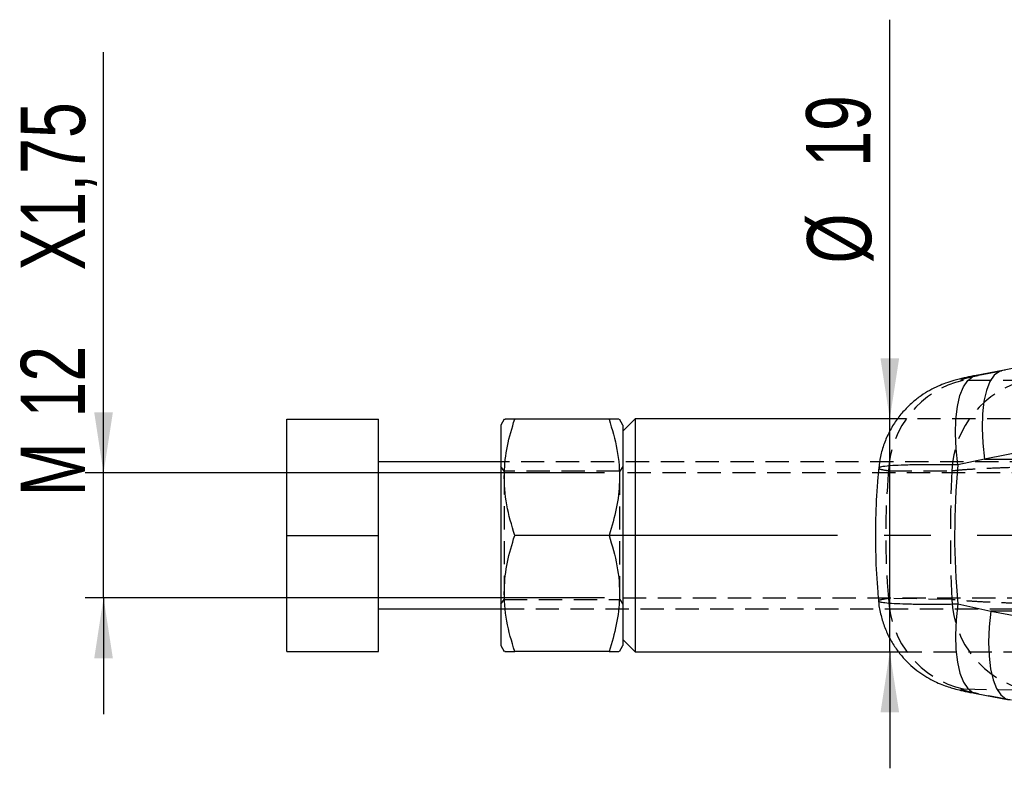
# Model space of a CAD drawing. Extents: x 53 to 604, y 12 to 421.
# Tile 4 of 29: x 80 to 160, y 177 to 238. Entities that reach past the tile are written whole.
import ezdxf

# ---------------------------------------------------------------- set-up
doc = ezdxf.new("R2010")
doc.units = 0
doc.header["$LTSCALE"] = 1.5
doc.linetypes.add('CENTERX2', pattern=[20.32, 12.7, -2.54, 2.54, -2.54])
doc.linetypes.add('HIDDEN', pattern=[1.905, 1.27, -0.635])
doc.layers.get('0').update_dxf_attribs({"linetype": 'CONTINUOUS'})
doc.styles.add('SLDTEXTSTYLE0', font='TXT', dxfattribs={"width": 0.75})
doc.dimstyles.new('SLDDIMSTYLE3', dxfattribs={"dimtxt": 5.25, "dimasz": 4.953, "dimexe": 0, "dimexo": 0.0625, "dimgap": 1.3125, "dimtad": 1, "dimdec": 0, "dimrnd": 1e-09, "dimzin": 12, "dimtxsty": 'SLDTEXTSTYLE0', "dimsah": 1, "dimcen": 0.09, "dimazin": 3, "dimtfac": 1, "dimtmove": 0, "dimatfit": 3, "dimtolj": 1, "dimtzin": 12})
doc.dimstyles.new('SLDDIMSTYLE4', dxfattribs={"dimtxt": 5.25, "dimasz": 4.953, "dimexe": 0, "dimexo": 0.0625, "dimgap": 1.3125, "dimtad": 1, "dimdec": 3, "dimrnd": 1e-09, "dimzin": 12, "dimtxsty": 'SLDTEXTSTYLE0', "dimsah": 1, "dimcen": 0.09, "dimazin": 3, "dimtfac": 1, "dimtdec": 3, "dimtmove": 0, "dimatfit": 3, "dimtolj": 1, "dimtzin": 12})

# ---------------------------------------------------------------- blocks, each defined once
blk = doc.blocks.new('_D_9')
at = {"color": 179, "linetype": 'CONTINUOUS'}
for p, q in [((150.847, 205.854), (150.847, 238.496)), ((150.847, 186.804), (150.847, 205.854)), ((150.847, 186.804), (150.847, 177.279))]:
    blk.add_line(p, q, dxfattribs=at)
for points in [[(150.847, 205.854), (151.609, 210.807), (150.085, 210.807)], [(150.847, 186.804), (150.085, 181.851), (151.609, 181.851)]]:
    blk.add_solid(points, dxfattribs=at)
at = {"color": 179, "linetype": 'CONTINUOUS', "char_height": 5.25, "attachment_point": 1, "rotation": 90, "style": 'SLDTEXTSTYLE0'}
for s, insert in [('19', (144, 226.472, -41.816)), ('%%c', (144.08, 218.555, -41.816))]:
    blk.add_mtext(s, dxfattribs=dict(at, insert=insert))
blk = doc.blocks.new('_D_10')
at = {"color": 179, "linetype": 'CONTINUOUS'}
for p, q in [((86.517, 201.429), (86.517, 235.832)), ((127.517, 201.429), (85.017, 201.429)), ((86.517, 191.229), (86.517, 201.429)), ((127.517, 191.229), (85.017, 191.229)), ((86.517, 191.229), (86.517, 181.704))]:
    blk.add_line(p, q, dxfattribs=at)
for points in [[(86.517, 201.429), (87.279, 206.382), (85.755, 206.382)], [(86.517, 191.229), (85.755, 186.276), (87.279, 186.276)]]:
    blk.add_solid(points, dxfattribs=at)
at = {"color": 179, "linetype": 'CONTINUOUS', "char_height": 5.25, "attachment_point": 1, "rotation": 90, "style": 'SLDTEXTSTYLE0'}
for s, insert in [('X1,75', (79.75, 217.989, -41.816)), ('12', (79.75, 205.965, -41.816)), ('M', (79.75, 199.534, -41.816))]:
    blk.add_mtext(s, dxfattribs=dict(at, insert=insert))

msp = doc.modelspace()

# ---------------------------------------------------------------- linework, layer by layer
at = {"color": 7, "linetype": 'CONTINUOUS'}
for p, q in [((160.0591, 209.8223), (157.8996, 209.4026)), ((101.5175, 196.3293), (101.5175, 205.8293)), ((101.5175, 205.8293), (109.0175, 205.8293)), ((109.0175, 196.3293), (109.0175, 205.8293)), ((119.3061, 205.8293), (119.0175, 205.3293)), ((127.8803, 205.8293), (120.1546, 205.8293)), ((129.0174, 205.3293), (128.7288, 205.8293)), ((130.0174, 205.8543), (129.0174, 204.8543)), ((151.4809, 205.8543), (130.0174, 205.8543)), ((130.0174, 205.8543), (130.0174, 186.8043)), ((174.7755, 205.708), (158.5827, 202.5592)), ((119.0175, 205.3293), (119.0175, 187.3293)), ((129.0174, 205.3293), (129.0174, 187.3293)), ((119.0175, 202.3293), (109.0175, 202.3293)), ((158.5827, 202.5592), (156.4228, 202.0856)), ((158.5827, 202.5592), (174.6725, 202.5592)), ((101.5175, 196.3293), (109.0175, 196.3293)), ((101.5175, 186.8293), (101.5175, 196.3293)), ((109.0175, 186.8293), (109.0175, 196.3293)), ((127.8803, 196.3293), (120.1546, 196.3293)), ((109.0175, 190.3293), (119.0175, 190.3293)), ((156.4125, 190.7213), (159.1094, 190.139)), ((174.6725, 190.139), (159.1094, 190.139)), ((159.1094, 190.139), (174.7707, 187.1374)), ((129.0174, 187.8043), (130.0174, 186.8043)), ((119.0175, 187.3293), (119.3061, 186.8293)), ((128.7288, 186.8293), (129.0174, 187.3293)), ((101.5175, 186.8293), (109.0175, 186.8293)), ((127.8803, 186.8293), (120.1546, 186.8293)), ((130.0174, 186.8043), (151.5672, 186.8043)), ((157.9129, 183.3874), (160.6073, 182.8715))]:
    msp.add_line(p, q, dxfattribs=at)
at = {"color": 7, "linetype": 'HIDDEN'}
for p, q in [((158.1155, 209.4213), (160.2734, 209.8409)), ((160.2734, 209.8409), (160.0584, 209.8224)), ((162.0309, 209.0051), (156.8601, 209.0028)), ((157.9, 209.4027), (158.1155, 209.4213)), ((235.0175, 205.8543), (151.4809, 205.8543)), ((194.0175, 202.3293), (119.0175, 202.3293)), ((119.2845, 201.5793), (119.0175, 201.9607)), ((119.2845, 201.5793), (119.2845, 191.0793)), ((128.7504, 201.5793), (119.2845, 201.5793)), ((129.0174, 201.9607), (128.7504, 201.5793)), ((128.7504, 191.0793), (128.7504, 201.5793)), ((177.0175, 201.4293), (129.0174, 201.4293)), ((119.0175, 190.6979), (119.2845, 191.0793)), ((119.2845, 191.0793), (128.7504, 191.0793)), ((128.7504, 191.0793), (129.0174, 190.6979)), ((129.0174, 191.2293), (177.0175, 191.2293)), ((119.0175, 190.3293), (194.0175, 190.3293)), ((151.5672, 186.8043), (235.0175, 186.8043)), ((157.9134, 183.3873), (158.1074, 183.3691)), ((160.801, 182.8533), (158.1074, 183.3691))]:
    msp.add_line(p, q, dxfattribs=at)
at = {"color": 179, "linetype": 'CENTERX2'}
msp.add_line((238.0175, 196.3293), (127.0175, 196.3293), dxfattribs=at)
at = {"color": 7, "linetype": 'CONTINUOUS', "flags": 128}
msp.add_lwpolyline([(176.2498, 212.971), (172.6968, 212.28), (160.0577, 209.8225)], dxfattribs=at)
at = {"color": 8, "linetype": 'CONTINUOUS', "flags": 128}
for points in [[(160.0584, 209.8224), (159.81, 209.7404), (159.3957, 209.4246), (159.0417, 208.9021), (158.7578, 208.1872), (158.5516, 207.2993), (158.4289, 206.2627), (158.3929, 205.1057), (158.4446, 203.8598), (158.5827, 202.5592)], [(156.4228, 202.0856), (156.2812, 203.3934), (156.2269, 204.6472), (156.2612, 205.8125), (156.3834, 206.8571), (156.59, 207.7524), (156.8753, 208.4736), (157.2315, 209.0008), (157.6487, 209.3197), (157.9, 209.4027)], [(156.4125, 190.7213), (156.2739, 189.4167), (156.2219, 188.1653), (156.2579, 187.0014), (156.3809, 185.9568), (156.5877, 185.0602), (156.8724, 184.3359), (157.2273, 183.8039), (157.6428, 183.4787), (157.9134, 183.3873)], [(159.1094, 190.139), (158.9751, 188.8433), (158.9262, 187.6018), (158.964, 186.4482), (159.0877, 185.4135), (159.2938, 184.5259), (159.5767, 183.8093), (159.9289, 183.283), (160.3406, 182.9615), (160.6075, 182.8715)]]:
    msp.add_lwpolyline(points, dxfattribs=at)
at = {"color": 7, "linetype": 'HIDDEN', "flags": 128}
for points in [[(150.7525, 201.6134), (153.36, 201.6149), (155.9257, 201.6165)], [(155.9261, 191.0724), (153.3574, 191.1207), (150.7446, 191.1696)], [(156.8546, 183.7664), (159.4629, 183.7238), (162.0273, 183.6818)]]:
    msp.add_lwpolyline(points, dxfattribs=at)
at = {"color": 7, "linetype": 'HIDDEN'}
for centre, radius, start, end in [((158.649, 201.3054), 7.9025, 103.083635, 177.766935), ((163.8224, 201.3081), 7.9028, 103.102676, 177.763789), ((158.6157, 191.4428), 7.8758, 181.987896, 257.079095), ((163.7965, 191.3561), 7.8755, 182.0641, 257.017704)]:
    msp.add_arc(centre, radius, start, end, dxfattribs=at)
for centre, major_axis, ratio, start_param, end_param in [((240.5461, 196.3491), (90.0397, 0), 0.7913507, 3.067644, 3.214348), ((201.4721, 196.3491), (0, 71.253), 0.6409757, 1.4968036, 1.64492)]:
    msp.add_ellipse(centre, major_axis=major_axis, ratio=ratio, start_param=start_param, end_param=end_param, dxfattribs=at)
at = {"color": 7, "linetype": 'CONTINUOUS'}
msp.add_ellipse((240.5461, 196.3491), major_axis=(84.3973, 0), ratio=0.844257, start_param=3.0609964, end_param=3.2206576, dxfattribs=at)
for points, knots in [([(157.9057, 209.4021), (157.8318, 209.3883), (157.4871, 209.3235), (156.8756, 209.1892), (156.1567, 209.0105), (155.4498, 208.7883), (154.7774, 208.5226), (154.099, 208.187), (153.3903, 207.7482), (152.6763, 207.1946), (151.9835, 206.5174), (151.346, 205.7197), (150.7957, 204.8164), (150.363, 203.827), (150.0624, 202.8264), (149.9812, 202.1507), (149.9436, 201.8375)], [0, 0, 0, 0, 0.01882492, 0.08780821, 0.170378, 0.23503871, 0.29168431, 0.35477624, 0.42276145, 0.4965206, 0.5758691, 0.65942095, 0.74573763, 0.83380314, 0.92297213, 1, 1, 1, 1]), ([(120.1546, 196.3293), (119.9096, 197.1538), (119.4141, 198.8208), (119.2328, 201.2906), (119.4989, 203.6516), (119.9347, 205.099), (120.1546, 205.8293)], [0, 0, 0, 0, 0.264606, 0.5349497, 0.765344, 1, 1, 1, 1]), ([(120.1546, 205.8293), (120.0442, 205.8293), (119.6902, 205.8293), (119.327, 205.8293), (119.3573, 205.8293), (119.3679, 205.8293)], [0, 0, 0, 0, 0.22798549, 0.73041908, 1, 1, 1, 1]), ([(128.6699, 205.8293), (128.6804, 205.8293), (128.7121, 205.8293), (128.3509, 205.8293), (127.9907, 205.8293), (127.8803, 205.8293)], [0, 0, 0, 0, 0.25670241, 0.77200828, 1, 1, 1, 1]), ([(127.8803, 205.8293), (128.1253, 205.0048), (128.6208, 203.3378), (128.8021, 200.868), (128.536, 198.507), (128.1002, 197.0596), (127.8803, 196.3293)], [0, 0, 0, 0, 0.2646059, 0.5349496, 0.7653439, 1, 1, 1, 1]), ([(149.9401, 201.8364), (149.9032, 201.4569), (149.7691, 200.079), (149.6581, 197.6925), (149.6666, 194.6833), (149.7844, 192.4377), (149.9051, 191.1992), (149.9285, 190.9581)], [0, 0, 0, 0, 0.1050364, 0.381325, 0.6572517, 0.9332646, 1, 1, 1, 1]), ([(120.1546, 186.8293), (119.9096, 187.6538), (119.4141, 189.3208), (119.2328, 191.7906), (119.4989, 194.1516), (119.9347, 195.599), (120.1546, 196.3293)], [0, 0, 0, 0, 0.2646059, 0.5349496, 0.7653439, 1, 1, 1, 1]), ([(127.8803, 196.3293), (128.1253, 195.5048), (128.6208, 193.8378), (128.8021, 191.368), (128.536, 189.007), (128.1002, 187.5596), (127.8803, 186.8293)], [0, 0, 0, 0, 0.264606, 0.5349497, 0.765344, 1, 1, 1, 1]), ([(149.932, 190.9584), (149.9334, 190.92), (149.9472, 190.521), (150.1102, 189.7854), (150.4151, 188.787), (150.8414, 187.872), (151.3513, 187.0475), (151.9298, 186.3193), (152.5553, 185.6901), (153.2073, 185.1602), (153.8631, 184.7274), (154.4975, 184.3875), (155.0873, 184.1303), (155.6222, 183.9389), (156.1364, 183.7846), (156.7033, 183.6401), (157.2956, 183.5077), (157.741, 183.4219), (157.9174, 183.388)], [0, 0, 0, 0, 0.00935126, 0.0971968, 0.18190372, 0.26356113, 0.34215502, 0.41757927, 0.48963084, 0.55800084, 0.62221811, 0.68149486, 0.73478219, 0.78279566, 0.82856217, 0.88453599, 0.95428587, 1, 1, 1, 1]), ([(119.365, 186.8293), (119.3545, 186.8293), (119.3228, 186.8293), (119.684, 186.8293), (120.0442, 186.8293), (120.1546, 186.8293)], [0, 0, 0, 0, 0.25670241, 0.77200828, 1, 1, 1, 1]), ([(127.8803, 186.8293), (127.9907, 186.8293), (128.3447, 186.8293), (128.7079, 186.8293), (128.6776, 186.8293), (128.667, 186.8293)], [0, 0, 0, 0, 0.22798549, 0.73041908, 1, 1, 1, 1])]:
    msp.add_open_spline(points, degree=3, knots=knots, dxfattribs=at)
at = {"color": 7, "linetype": 'HIDDEN'}
for points, knots in [([(156.8601, 209.0028), (156.8596, 209.0028), (156.7636, 209.0028), (156.6465, 209.0177), (156.7108, 209.0754), (156.9577, 209.1609), (157.3921, 209.2742), (157.8703, 209.3714), (158.1155, 209.4213)], [0, 0, 0, 0, 0.0012027, 0.2046359, 0.4080465, 0.5466784, 0.7674265, 1, 1, 1, 1]), ([(149.9688, 201.8338), (149.9603, 201.8214), (149.9336, 201.7823), (150.174, 201.7085), (150.5597, 201.6451), (150.7525, 201.6134)], [0, 0, 0, 0, 0.1876327, 0.5938157, 1, 1, 1, 1]), ([(155.9257, 201.6165), (156.2064, 201.645), (156.7388, 201.6991), (157.8582, 201.772), (159.1734, 201.8389), (160.6987, 201.8971), (162.3798, 201.9441), (164.0975, 201.9767), (165.8668, 201.9953), (167.032, 201.9932), (167.6145, 201.9921)], [0, 0, 0, 0, 0.1328498, 0.2520125, 0.3711754, 0.5063246, 0.6288588, 0.751395, 0.8756968, 1, 1, 1, 1]), ([(150.7446, 191.1696), (150.6632, 191.1579), (150.3709, 191.1156), (150.0524, 191.0455), (149.8813, 190.9866), (149.9298, 190.9599), (149.9324, 190.9584)], [0, 0, 0, 0, 0.1560323, 0.5602956, 0.9759346, 1, 1, 1, 1]), ([(167.6153, 190.6857), (167.1181, 190.6843), (166.0257, 190.6814), (164.3045, 190.6977), (162.3571, 190.7332), (160.5519, 190.7867), (158.9663, 190.8523), (157.7258, 190.9193), (156.6762, 190.9927), (156.1761, 191.0458), (155.9261, 191.0724)], [0, 0, 0, 0, 0.10631, 0.2335373, 0.3607632, 0.523361, 0.6423494, 0.7613371, 0.8806686, 1, 1, 1, 1]), ([(158.1074, 183.3691), (158.1017, 183.3702), (157.8618, 183.4163), (157.416, 183.5077), (156.9994, 183.6096), (156.7388, 183.6902), (156.6354, 183.7478), (156.7268, 183.7674), (156.8369, 183.7666), (156.8546, 183.7664)], [0, 0, 0, 0, 0.00521428, 0.21978652, 0.43465099, 0.55071879, 0.75391166, 0.96047336, 1, 1, 1, 1])]:
    msp.add_open_spline(points, degree=3, knots=knots, dxfattribs=at)
at = {"color": 8, "linetype": 'CONTINUOUS'}
for points, knots in [([(156.4228, 202.0856), (156.3878, 202.0862), (155.7902, 202.097), (154.6753, 202.1085), (153.2284, 202.1028), (152.0076, 202.0756), (150.9489, 202.0266), (150.2696, 201.9586), (149.953, 201.8904), (149.9647, 201.8484), (149.9688, 201.8338)], [0, 0, 0, 0, 0.0092759, 0.1582824, 0.3072872, 0.4547575, 0.6022261, 0.7884224, 0.9262762, 1, 1, 1, 1]), ([(149.9324, 190.9584), (149.9544, 190.9352), (150.0004, 190.8865), (150.427, 190.8209), (151.1407, 190.7654), (152.1495, 190.7249), (153.3637, 190.7029), (154.7885, 190.6984), (155.8659, 190.7136), (156.4125, 190.7213)], [0, 0, 0, 0, 0.1274867, 0.2668774, 0.4226075, 0.564034, 0.709616, 0.8526644, 1, 1, 1, 1])]:
    msp.add_open_spline(points, degree=3, knots=knots, dxfattribs=at)

# ---------------------------------------------------------------- dimensions: what is measured, and where the dimension line sits
at = {"color": 179, "linetype": 'CONTINUOUS'}
for base, p1, p2, text, dimstyle, picture, middle in [((150.8474, 205.8543), (130.0175, 186.8043), (130.0175, 205.8543), '%%c<>', 'SLDDIMSTYLE3', '_D_9', (150.8474, 228.5254)), ((86.5175, 201.4293), (129.0175, 191.2293), (129.0175, 201.4293), 'M<>X1,75', 'SLDDIMSTYLE4', '_D_10', (86.5175, 217.6828))]:
    dim = msp.add_linear_dim(base=base, p1=p1, p2=p2, angle=90, text=text, dimstyle=dimstyle, dxfattribs=at)
    dim.commit()
    dim.dimension.update_dxf_attribs({"geometry": picture, "text_midpoint": middle, "dimtype": 160})

doc.saveas('drawing.dxf')
